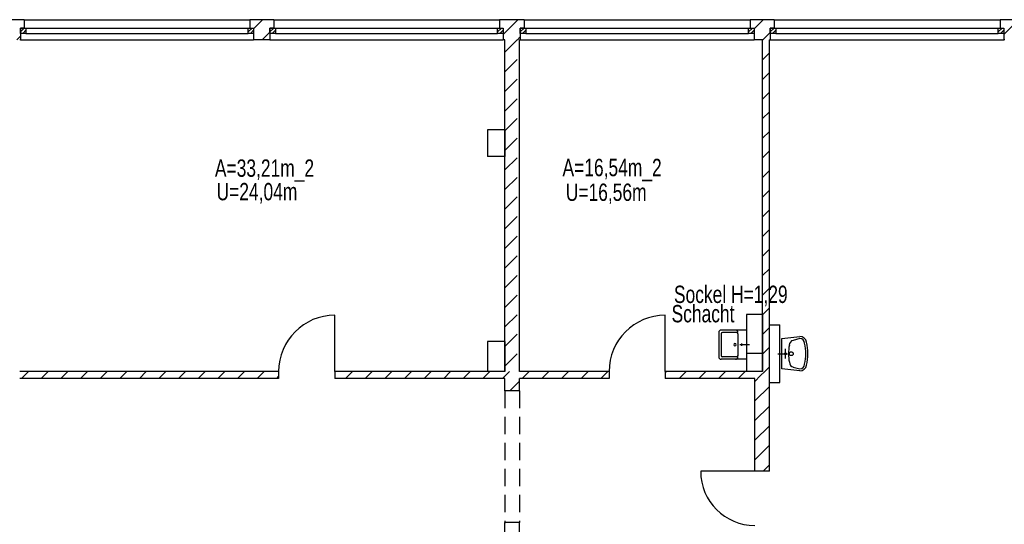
# Model space of a CAD drawing. Header units: metres. Extents: x 940 to 7099, y 1771 to 4983.
# Tile 14 of 15: x 4930 to 6348, y 4058 to 4785. Entities that reach past the tile are written whole.
import ezdxf

# ---------------------------------------------------------------- set-up
doc = ezdxf.new("R2010")
doc.units = ezdxf.units.M
doc.header["$LTSCALE"] = 100
doc.header["$MEASUREMENT"] = 0
doc.linetypes.add('DASHDOT', pattern=[1, 0.5, -0.25, 0, -0.25])
doc.linetypes.add('HIDDEN', pattern=[0.375, 0.25, -0.125])
for name, color, linetype in [('1', 2, 'Continuous'), ('18', 2, 'Continuous'), ('20', 211, 'Continuous'), ('22', 211, 'Continuous'), ('30', 5, 'Continuous'), ('32', 2, 'Continuous'), ('36', 3, 'Continuous'), ('64', 7, 'Continuous'), ('67', 2, 'Continuous'), ('68', 211, 'Continuous'), ('69', 6, 'Continuous')]:
    doc.layers.add(name, color=color, linetype=linetype)

msp = doc.modelspace()

# ---------------------------------------------------------------- linework, layer by layer
at = {"layer": '1', "linetype": 'Continuous'}
for p, q in [((5629, 4321), (5604, 4321)), ((5604, 4321), (5604, 4278)), ((5629, 4321), (5629, 4278)), ((5629, 4278), (5604, 4278))]:
    msp.add_line(p, q, dxfattribs=at)
at = {"layer": '18', "linetype": 'Continuous'}
msp.add_line((5976.99, 4337.5), (5976.99, 4295.5), dxfattribs=at)
at = {"layer": '20', "linetype": 'Continuous'}
for p, q in [((5988, 4771.7763), (6001.2237, 4785)), ((6347.745, 4763.8258), (6368.9192, 4785)), ((6000.5079, 4756), (6011.245, 4766.7371)), ((4925.7056, 4756), (4931, 4761.2944)), ((5999.99, 4755.4821), (6000.5079, 4756)), ((5999.99, 4727.1978), (6009.99, 4737.1978)), ((5999.99, 4698.9135), (6009.99, 4708.9135)), ((5999.99, 4670.6293), (6009.99, 4680.6293)), ((5999.99, 4642.345), (6009.99, 4652.345)), ((5999.99, 4614.0607), (6009.99, 4624.0607)), ((5999.99, 4585.7764), (6009.99, 4595.7764)), ((5999.99, 4557.4922), (6009.99, 4567.4922)), ((5999.99, 4529.2079), (6009.99, 4539.2079)), ((5999.99, 4500.9236), (6009.99, 4510.9236)), ((5999.99, 4472.6394), (6009.99, 4482.6394)), ((5999.99, 4444.3551), (6009.99, 4454.3551)), ((5999.99, 4416.0708), (6009.99, 4426.0708)), ((5999.99, 4387.7865), (6009.99, 4397.7865)), ((5999.99, 4359.5023), (6009.99, 4369.5023)), ((5999.99, 4331.218), (6009.99, 4341.218)), ((5999.99, 4302.9337), (6009.99, 4312.9337)), ((6003.3405, 4278), (6009.99, 4284.6495)), ((5399.3708, 4268), (5409.3708, 4278)), ((5427.6551, 4268), (5437.6551, 4278)), ((5455.9394, 4268), (5465.9394, 4278)), ((5484.2237, 4268), (5494.2237, 4278)), ((5512.5079, 4268), (5522.5079, 4278)), ((5540.7922, 4268), (5550.7922, 4278)), ((5569.0765, 4268), (5579.0765, 4278)), ((5597.3607, 4268), (5607.3607, 4278)), ((5625.645, 4268), (5629, 4271.355)), ((5629, 4271.355), (5633.5015, 4275.8564)), ((5633.5015, 4275.8564), (5635.645, 4278)), ((5653.9293, 4268), (5663.9293, 4278)), ((5682.2136, 4268), (5692.2136, 4278)), ((5710.4978, 4268), (5720.4978, 4278)), ((5738.7821, 4268), (5748.7821, 4278)), ((5767.0664, 4268), (5777.0664, 4278)), ((5860, 4276.0808), (5861.9192, 4278)), ((5880.2035, 4268), (5890.2035, 4278)), ((5908.4877, 4268), (5918.4877, 4278)), ((5936.772, 4268), (5946.772, 4278)), ((5965.0563, 4268), (5975.0563, 4278)), ((5989, 4263.6595), (5997.2865, 4271.946)), ((5997.2865, 4271.946), (6003.3405, 4278)), ((5635.9293, 4250), (5650, 4264.0707)), ((5989, 4235.3752), (6010, 4256.3752)), ((5989, 4207.0909), (6010, 4228.0909)), ((5989, 4178.8066), (6010, 4199.8066)), ((5989, 4150.5224), (6010, 4171.5224)), ((6000.7619, 4134), (6010, 4143.2381))]:
    msp.add_line(p, q, dxfattribs=at)
at = {"layer": '22', "linetype": 'Continuous'}
for p, q in [((5267, 4772.0253), (5279.9747, 4785)), ((5626.5, 4763.8297), (5647.6703, 4785)), ((5279.259, 4756), (5290.5, 4767.241)), ((5646.9545, 4756), (5651, 4760.0455))]:
    msp.add_line(p, q, dxfattribs=at)
at = {"layer": '22', "linetype": 'HIDDEN'}
for p, q in [((5629, 4738.0455), (5646.9545, 4756)), ((5629, 4709.7612), (5650, 4730.7612)), ((5629, 4681.4769), (5650, 4702.4769)), ((5629, 4653.1926), (5650, 4674.1926)), ((5629, 4624.9084), (5650, 4645.9084)), ((5629, 4596.6241), (5650, 4617.6241)), ((5629, 4568.3398), (5650, 4589.3398)), ((5629, 4540.0556), (5650, 4561.0556)), ((5629, 4511.7713), (5650, 4532.7713)), ((5629, 4483.487), (5650, 4504.487)), ((5629, 4455.2027), (5650, 4476.2027)), ((5629, 4426.9185), (5650, 4447.9185)), ((5629, 4398.6342), (5650, 4419.6342)), ((5629, 4370.3499), (5650, 4391.3499)), ((5629, 4342.0657), (5650, 4363.0657)), ((5629, 4313.7814), (5650, 4334.7814)), ((5629, 4285.4971), (5650, 4306.4971)), ((4932.6804, 4268), (4942.6804, 4278)), ((4960.9646, 4268), (4970.9646, 4278)), ((4989.2489, 4268), (4999.2489, 4278)), ((5017.5332, 4268), (5027.5332, 4278)), ((5045.8175, 4268), (5055.8175, 4278)), ((5074.1017, 4268), (5084.1017, 4278)), ((5102.386, 4268), (5112.386, 4278)), ((5130.6703, 4268), (5140.6703, 4278)), ((5158.9545, 4268), (5168.9545, 4278)), ((5187.2388, 4268), (5197.2388, 4278)), ((5215.5231, 4268), (5225.5231, 4278)), ((5243.8074, 4268), (5253.8074, 4278)), ((5272.0916, 4268), (5282.0916, 4278)), ((5300.3759, 4268), (5303, 4270.6241)), ((5649.7872, 4278), (5650, 4278.2128)), ((5629, 4059.2229), (5629.7771, 4060))]:
    msp.add_line(p, q, dxfattribs=at)
at = {"layer": '32', "color": 7, "linetype": 'Continuous'}
for p, q in [((4936.5, 4785), (4901.5, 4785)), ((5296, 4785), (5261.5, 4785)), ((5656.5, 4785), (5621, 4785)), ((6016.745, 4785), (5982.5, 4785)), ((6376.5, 4785), (6342.245, 4785)), ((4931, 4756), (4930, 4756)), ((5290.5, 4756), (5267, 4756)), ((5629, 4756), (5626.5, 4756)), ((5629, 4278), (5629, 4756)), ((5651, 4756), (5650, 4756)), ((5650, 4278), (5650, 4756)), ((5999.99, 4756), (5988, 4756)), ((5999.99, 4278), (5999.99, 4756)), ((6011.245, 4756), (6009.99, 4756)), ((6009.99, 4278), (6009.99, 4756)), ((6349, 4756), (6347.745, 4756)), ((5629, 4626), (5604, 4626)), ((5604, 4626), (5604, 4588)), ((5629, 4626), (5629, 4588)), ((5629, 4588), (5604, 4588)), ((5999.99, 4360), (5976.99, 4360)), ((5976.99, 4360), (5976.99, 4304)), ((5999.99, 4360), (5999.99, 4304)), ((6010, 4345), (6025, 4345)), ((6010, 4262), (6010, 4345)), ((6025, 4262), (6025, 4345)), ((5999.99, 4304), (5976.99, 4304)), ((5999.99, 4304), (5976.99, 4304)), ((5976.99, 4304), (5976.99, 4278)), ((5999.99, 4304), (5999.99, 4278)), ((5303, 4278), (4930, 4278)), ((5629, 4278), (5384, 4278)), ((5779, 4278), (5650, 4278)), ((5999.99, 4278), (5860, 4278)), ((5999.99, 4278), (5976.99, 4278)), ((6010, 4278), (6009.99, 4278)), ((6010, 4134), (6010, 4278)), ((5303, 4268), (4930, 4268)), ((5629, 4268), (5384, 4268)), ((5629, 4250), (5629, 4268)), ((5650, 4250), (5650, 4268)), ((5779, 4268), (5650, 4268)), ((5989, 4268), (5860, 4268)), ((5989, 4134), (5989, 4268)), ((6010, 4262), (6025, 4262)), ((5629, 4035), (5629, 4060)), ((5650, 4015), (5650, 4060))]:
    msp.add_line(p, q, dxfattribs=at)
at = {"layer": '36', "linetype": 'Continuous'}
for p, q in [((5937.09, 4334), (5937.09, 4299)), ((5976.99, 4337.5), (5940.59, 4337.5)), ((5940.59, 4332.25), (5940.59, 4316.5)), ((5962.99, 4334), (5942.34, 4334)), ((5964.74, 4332.25), (5964.74, 4316.5)), ((6027.75, 4325.5), (6053.875, 4328.25)), ((5940.59, 4316.5), (5940.59, 4300.75)), ((5964.74, 4316.5), (5964.74, 4299.875)), ((6027.75, 4281.5), (6027.75, 4325.5)), ((6053.875, 4325.5), (6044.25, 4322.75)), ((5962.99, 4299), (5942.34, 4299)), ((5976.99, 4295.5), (5940.59, 4295.5)), ((6044.25, 4284.25), (6053.875, 4281.5)), ((6053.875, 4278.75), (6027.75, 4281.5))]:
    msp.add_line(p, q, dxfattribs=at)
at = {"layer": '36', "linetype": 'DASHDOT'}
for p, q in [((5981.365, 4316.5), (5967.365, 4316.5)), ((6022.25, 4303.5), (6036, 4303.5)), ((6033.25, 4296.625), (6033.25, 4310.375))]:
    msp.add_line(p, q, dxfattribs=at)
at = {"layer": '36', "linetype": 'Continuous'}
for centre, radius in [((6033.25, 4303.5), 1.375), ((6041.5, 4303.5), 2.75)]:
    msp.add_circle(centre, radius, dxfattribs=at)
for centre, radius, start, end in [((5940.59, 4334), 3.5, 90, 180), ((5942.34, 4332.25), 1.75, 90, 180), ((5961.24, 4334), 3.5, 0, 90), ((5962.99, 4332.25), 1.75, 0, 90), ((6053.875, 4318.625), 9.7227, 8.1301, 90), ((5960.365, 4316.5), 1.75, 0, 180), ((5960.365, 4316.5), 1.75, 180, 0), ((5969.99, 4316.5), 0.875, 0, 180), ((5969.99, 4316.5), 0.875, 180, 0), ((6100.625, 4303.5), 63.1004, 168.6901, 191.3099), ((6045.625, 4315.875), 7.0112, 101.3099, 180), ((6053.875, 4318.625), 6.875, 0, 90), ((5992, 4303.5), 70.3941, 347.5926, 12.4074), ((5992, 4303.5), 73.3792, 347.0054, 12.9946), ((5940.59, 4299), 3.5, 180, 270), ((5942.34, 4300.75), 1.75, 180, 270), ((5961.24, 4299), 3.5, 270, 0), ((5962.99, 4300.75), 1.75, 270, 0), ((6045.625, 4291.125), 6.875, 180, 260.5377), ((6053.875, 4288.375), 6.875, 270, 0), ((6053.875, 4288.375), 9.625, 270, 351.8699)]:
    msp.add_arc(centre, radius, start, end, dxfattribs=at)
at = {"layer": '64', "linetype": 'Continuous'}
for p, q in [((4936.5, 4785), (4936.5, 4773)), ((5261.5, 4785), (5261.5, 4773)), ((5296, 4785), (5296, 4773)), ((5621, 4785), (5621, 4773)), ((5656.5, 4785), (5656.5, 4773)), ((5982.5, 4785), (5982.5, 4773)), ((6016.745, 4785), (6016.745, 4773)), ((6342.245, 4785), (6342.245, 4773)), ((4936.5, 4773), (4931, 4773)), ((4931, 4773), (4931, 4756)), ((5261.5, 4773), (5267, 4773)), ((5267, 4773), (5267, 4756)), ((5296, 4773), (5290.5, 4773)), ((5290.5, 4773), (5290.5, 4756)), ((5621, 4773), (5626.5, 4773)), ((5626.5, 4773), (5626.5, 4756)), ((5656.5, 4773), (5651, 4773)), ((5651, 4773), (5651, 4756)), ((5982.5, 4773), (5988, 4773)), ((5988, 4773), (5988, 4756)), ((6016.745, 4773), (6011.245, 4773)), ((6011.245, 4773), (6011.245, 4756)), ((6342.245, 4773), (6347.745, 4773)), ((6347.745, 4773), (6347.745, 4756)), ((5303, 4278), (5303, 4268)), ((5384, 4278), (5384, 4268)), ((5779, 4278), (5779, 4268)), ((5860, 4278), (5860, 4268)), ((5650, 4250), (5629, 4250)), ((6010, 4134), (5989, 4134)), ((5650, 4060), (5629, 4060))]:
    msp.add_line(p, q, dxfattribs=at)
at = {"layer": '67', "linetype": 'Continuous'}
for p, q in [((4936.5, 4785), (5261.5, 4785)), ((5296, 4785), (5621, 4785)), ((5656.5, 4785), (5982.5, 4785)), ((6016.745, 4785), (6342.245, 4785)), ((4931, 4773), (4939, 4773)), ((4931, 4765), (4931, 4773)), ((4936.5, 4773), (5261.5, 4773)), ((4939, 4773), (4939, 4765)), ((4939, 4773), (5259, 4773)), ((5259, 4773), (5267, 4773)), ((5259, 4765), (5259, 4773)), ((5267, 4773), (5267, 4765)), ((5290.5, 4773), (5298.5, 4773)), ((5290.5, 4765), (5290.5, 4773)), ((5296, 4773), (5621, 4773)), ((5298.5, 4773), (5298.5, 4765)), ((5298.5, 4773), (5618.5, 4773)), ((5618.5, 4773), (5626.5, 4773)), ((5618.5, 4765), (5618.5, 4773)), ((5626.5, 4773), (5626.5, 4765)), ((5651, 4773), (5659, 4773)), ((5651, 4765), (5651, 4773)), ((5656.5, 4773), (5982.5, 4773)), ((5659, 4773), (5659, 4765)), ((5659, 4773), (5980, 4773)), ((5980, 4773), (5988, 4773)), ((5980, 4765), (5980, 4773)), ((5988, 4773), (5988, 4765)), ((6011.245, 4773), (6019.245, 4773)), ((6011.245, 4765), (6011.245, 4773)), ((6016.745, 4773), (6342.245, 4773)), ((6019.245, 4773), (6019.245, 4765)), ((6019.245, 4773), (6339.745, 4773)), ((6339.745, 4773), (6347.745, 4773)), ((6339.745, 4765), (6339.745, 4773)), ((6347.745, 4773), (6347.745, 4765)), ((4939, 4765), (4931, 4765)), ((4931, 4756), (5267, 4756)), ((4939, 4765), (5259, 4765)), ((5267, 4765), (5259, 4765)), ((5298.5, 4765), (5290.5, 4765)), ((5290.5, 4756), (5626.5, 4756)), ((5298.5, 4765), (5618.5, 4765)), ((5626.5, 4765), (5618.5, 4765)), ((5659, 4765), (5651, 4765)), ((5651, 4756), (5988, 4756)), ((5659, 4765), (5980, 4765)), ((5988, 4765), (5980, 4765)), ((6019.245, 4765), (6011.245, 4765)), ((6011.245, 4756), (6347.745, 4756)), ((6019.245, 4765), (6339.745, 4765)), ((6347.745, 4765), (6339.745, 4765)), ((5384, 4278), (5384, 4359)), ((5860, 4278), (5860, 4359)), ((5989, 4134), (5911, 4134))]:
    msp.add_line(p, q, dxfattribs=at)
for centre, radius, start, end in [((5384, 4278), 81, 90, 180), ((5860, 4278), 81, 90, 180), ((5989, 4134), 78, 180, 270)]:
    msp.add_arc(centre, radius, start, end, dxfattribs=at)
at = {"layer": '68', "linetype": 'Continuous'}
for p, q in [((4931, 4767.3431), (4936.6569, 4773)), ((4934.3137, 4765), (4939, 4769.6863)), ((5259, 4767.3431), (5264.6569, 4773)), ((5262.3137, 4765), (5267, 4769.6863)), ((5290.5, 4767.3431), (5296.1569, 4773)), ((5293.8137, 4765), (5298.5, 4769.6863)), ((5618.5, 4767.3431), (5624.1569, 4773)), ((5621.8137, 4765), (5626.5, 4769.6863)), ((5651, 4767.3431), (5656.6569, 4773)), ((5654.3137, 4765), (5659, 4769.6863)), ((5980, 4767.3431), (5985.6569, 4773)), ((5983.3137, 4765), (5988, 4769.6863)), ((6011.245, 4767.3431), (6016.9019, 4773)), ((6014.5587, 4765), (6019.245, 4769.6863)), ((6339.745, 4767.3431), (6345.4019, 4773)), ((6343.0587, 4765), (6347.745, 4769.6863))]:
    msp.add_line(p, q, dxfattribs=at)
at = {"layer": '69', "linetype": 'HIDDEN'}
for p, q in [((5629, 4250), (5629, 4060)), ((5650, 4250), (5650, 4060))]:
    msp.add_line(p, q, dxfattribs=at)

# ---------------------------------------------------------------- texts
at = {"layer": '30', "width": 0.75}
for s, p in [('A=33,21m_2', (5211.2028, 4558.5449)), ('A=16,54m_2', (5711.9255, 4559.4367)), ('U=24,04m', (5213.5815, 4524.659)), ('U=16,56m', (5716.6829, 4523.7673)), ('Sockel H=1,29', (5872.4897, 4376.6312)), ('Schacht', (5869.05, 4348.7173))]:
    msp.add_text(s, height=25, dxfattribs=at).set_placement(p)

doc.saveas('drawing.dxf')
